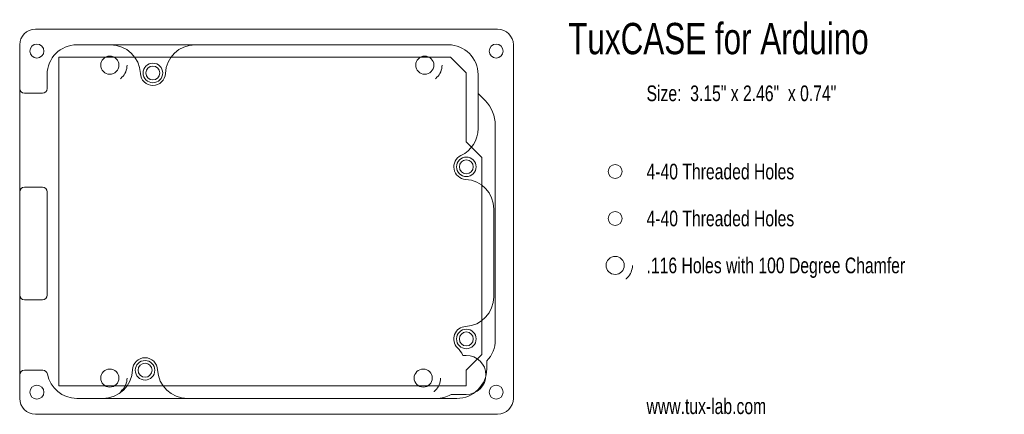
# Model space of a CAD drawing. Header units: inches. Extents: x 0 to 6.28, y 0 to 2.52.
import ezdxf

# ---------------------------------------------------------------- set-up
doc = ezdxf.new("R2010")
doc.units = ezdxf.units.IN
doc.linetypes.add('DOT', pattern=[6.35, 0, -6.35])
for name, color, linetype, lineweight in [('1_BaseProfile', 7, 'CONTINUOUS', 0), ('2_CavityProfile', 4, 'CONTINUOUS', 0), ('3_TopProfile', 1, 'CONTINUOUS', 0), ('4_MountingHoles', 3, 'CONTINUOUS', 0), ('5_ArduinoBoard', 5, 'CONTINUOUS', 0), ('6_Annotation', 7, 'CONTINUOUS', 0)]:
    doc.layers.add(name, color=color, linetype=linetype, lineweight=lineweight)
doc.styles.get("Standard").update_dxf_attribs({"font": 'txt', "width": 0.75})

msp = doc.modelspace()

# ---------------------------------------------------------------- linework, layer by layer
at = {"layer": '1_BaseProfile'}
for p, q in [((3.05, 2.46), (0.1, 2.46)), ((0, 2.36), (0, 0.1)), ((3.15, 0.1), (3.15, 2.36)), ((0.1, 0), (3.05, 0))]:
    msp.add_line(p, q, dxfattribs=at)
for centre, start, end in [((0.1, 2.36), 90, 180), ((3.05, 2.36), 0, 90), ((0.1, 0.1), 180, 270), ((3.05, 0.1), 270, 0)]:
    msp.add_arc(centre, 0.1, start, end, dxfattribs=at)
at = {"layer": '2_CavityProfile', "color": 4}
for p, q in [((3.05, 2.46), (0.1, 2.46)), ((0, 2.08), (0, 2.36)), ((3.15, 0.1), (3.15, 2.36)), ((0.175, 2.08), (0.175, 2.17)), ((2.925, 2.17), (2.925, 1.8243)), ((0.03, 2.05), (0.145, 2.05)), ((0.03, 1.45), (0.145, 1.45)), ((0, 0.76), (0, 1.42)), ((0.175, 0.76), (0.175, 1.42)), ((0.03, 0.73), (0.145, 0.73)), ((0.03, 0.28), (0.1484, 0.28)), ((0, 0.25), (0, 0.1)), ((0.1, 0), (3.05, 0))]:
    msp.add_line(p, q, dxfattribs=at)
at = {"layer": '2_CavityProfile'}
for p, q in [((0.365, 2.36), (0.5802, 2.36)), ((1.1198, 2.36), (2.735, 2.36)), ((3.025, 0.7496), (3.025, 1.31)), ((2.8281, 0.375), (2.85, 0.375)), ((0.3647, 0.1), (0.5302, 0.1)), ((1.0698, 0.1), (2.6582, 0.1)), ((2.7524, 0.125), (2.85, 0.125))]:
    msp.add_line(p, q, dxfattribs=at)
for centre in [(0.85, 2.18), (2.85, 1.58), (2.85, 0.48), (0.8, 0.28)]:
    msp.add_circle(centre, 0.0445, dxfattribs=at)
at = {"layer": '2_CavityProfile', "color": 4}
for centre, radius, start, end in [((0.1, 2.36), 0.1, 90, 180), ((3.05, 2.36), 0.1, 0, 90), ((0.365, 2.17), 0.19, 90, 180), ((2.735, 2.17), 0.19, 0, 90), ((0.03, 2.08), 0.03, 180, 270), ((0.145, 2.08), 0.03, 270, 0), ((0.03, 1.42), 0.03, 90, 180), ((0.145, 1.42), 0.03, 0, 90), ((0.03, 0.76), 0.03, 180, 270), ((0.145, 0.76), 0.03, 270, 0), ((0.03, 0.25), 0.03, 90, 180), ((0.1484, 0.25), 0.03, 10.47568, 90), ((0.3647, 0.29), 0.19, 190.47568, 270), ((0.1, 0.1), 0.1, 180, 270), ((3.05, 0.1), 0.1, 270, 0)]:
    msp.add_arc(centre, radius, start, end, dxfattribs=at)
at = {"layer": '2_CavityProfile'}
for centre, radius, start, end in [((0.5802, 2.17), 0.19, 2.12255, 90), ((1.1198, 2.17), 0.19, 90, 177.87745), ((0.85, 2.18), 0.08, 182.12255, 357.87745), ((2.735, 1.8243), 0.19, 295.20929, 0), ((2.85, 1.58), 0.08, 115.20929, 266.81526), ((2.835, 1.3104), 0.19, 359.8744, 86.81526), ((2.835, 0.7496), 0.19, 273.18474, 0), ((2.85, 0.48), 0.08, 93.18474, 224.72491), ((2.6582, 0.29), 0.19, 26.57497, 44.72491), ((0.8, 0.28), 0.08, 2.12255, 177.87745), ((2.85, 0.25), 0.125, 270, 90), ((0.5302, 0.29), 0.19, 270, 357.87745), ((1.0698, 0.29), 0.19, 182.12255, 270), ((2.6582, 0.29), 0.19, 270, 299.72433)]:
    msp.add_arc(centre, radius, start, end, dxfattribs=at)
at = {"layer": '3_TopProfile', "color": 1}
for p, q in [((3.05, 2.46), (0.1, 2.46)), ((3.15, 0.1), (3.15, 2.36)), ((0, 0.25), (0, 0.1)), ((0.1, 0), (3.05, 0))]:
    msp.add_line(p, q, dxfattribs=at)
at = {"layer": '3_TopProfile'}
for p, q in [((0, 2.08), (0, 2.36)), ((2.735, 2.36), (0.365, 2.36)), ((0.175, 2.08), (0.175, 2.17)), ((2.925, 2.17), (2.925, 2.0483)), ((0.03, 2.05), (0.145, 2.05)), ((2.925, 2.0483), (2.9694, 2.0039)), ((3.035, 0.4737), (3.035, 1.8455)), ((0.03, 1.45), (0.145, 1.45)), ((0, 0.76), (0, 1.42)), ((0.175, 0.76), (0.175, 1.42)), ((0.03, 0.73), (0.145, 0.73)), ((2.98, 0.29), (2.98, 0.34)), ((0.03, 0.28), (0.1484, 0.28)), ((0.3647, 0.1), (2.79, 0.1))]:
    msp.add_line(p, q, dxfattribs=at)
for centre in [(0.11, 2.32), (3.04, 2.32), (0.11, 0.14), (3.04, 0.14)]:
    msp.add_circle(centre, 0.0445, dxfattribs=at)
at = {"layer": '3_TopProfile', "color": 1}
for centre, start, end in [((0.1, 2.36), 90, 180), ((3.05, 2.36), 0, 90), ((3.05, 0.1), 270, 0)]:
    msp.add_arc(centre, 0.1, start, end, dxfattribs=at)
at = {"layer": '3_TopProfile'}
for centre, radius, start, end in [((0.365, 2.17), 0.19, 90, 180), ((2.735, 2.17), 0.19, 0, 90), ((0.03, 2.08), 0.03, 180, 270), ((0.145, 2.08), 0.03, 270, 0), ((2.8109, 1.8455), 0.2241, 0, 45.0099), ((0.03, 1.42), 0.03, 90, 180), ((0.145, 1.42), 0.03, 0, 90), ((0.03, 0.76), 0.03, 180, 270), ((0.145, 0.76), 0.03, 270, 0), ((2.845, 0.4737), 0.19, 315.27775, 0), ((0.03, 0.25), 0.03, 90, 180), ((0.1484, 0.25), 0.03, 10.47568, 90), ((0.3647, 0.29), 0.19, 190.47568, 270), ((2.79, 0.29), 0.19, 270, 0), ((0.1, 0.1), 0.1, 180, 270)]:
    msp.add_arc(centre, radius, start, end, dxfattribs=at)
at = {"layer": '4_MountingHoles', "linetype": 'DOT'}
for centre in [(0.575, 2.23), (2.585, 2.23), (0.575, 0.23), (2.575, 0.23)]:
    msp.add_circle(centre, 0.11, dxfattribs=at)
at = {"layer": '4_MountingHoles'}
for centre in [(0.575, 2.23), (2.585, 2.23), (0.575, 0.23), (2.575, 0.23)]:
    msp.add_circle(centre, 0.058, dxfattribs=at)
at = {"layer": '5_ArduinoBoard'}
for p, q in [((2.75, 2.28), (0.25, 2.28)), ((0.25, 2.28), (0.25, 0.18)), ((2.75, 2.28), (2.85, 2.18)), ((2.85, 2.18), (2.85, 1.74)), ((2.85, 1.74), (2.95, 1.64)), ((2.95, 1.64), (2.95, 0.38)), ((2.85, 0.28), (2.95, 0.38)), ((2.85, 0.18), (2.85, 0.28)), ((2.85, 0.28), (2.85, 0.28)), ((0.25, 0.18), (2.85, 0.18))]:
    msp.add_line(p, q, dxfattribs=at)
for centre in [(0.85, 2.18), (2.85, 1.58), (2.85, 0.48), (0.8, 0.28)]:
    msp.add_circle(centre, 0.0625, dxfattribs=at)
at = {"layer": '6_Annotation', "color": 1}
msp.add_circle((3.8, 1.55), 0.0445, dxfattribs=at)
at = {"layer": '6_Annotation', "color": 4}
msp.add_circle((3.8, 1.25), 0.0445, dxfattribs=at)
at = {"layer": '6_Annotation', "color": 3, "linetype": 'DOT'}
msp.add_circle((3.8, 0.95), 0.11, dxfattribs=at)
at = {"layer": '6_Annotation', "color": 3}
msp.add_circle((3.8, 0.95), 0.058, dxfattribs=at)

# ---------------------------------------------------------------- texts
at = {"layer": '6_Annotation', "insert": (3.5, 2.5), "char_height": 0.2, "width": 100, "attachment_point": 1}
msp.add_mtext('TuxCASE for Arduino', dxfattribs=at)
at = {"layer": '6_Annotation', "color": 7, "char_height": 0.1, "width": 100, "attachment_point": 1}
for s, insert in [('Size:  3.15" x 2.46"  x 0.74"', (4, 2.1)), ('www.tux-lab.com', (4, 0.1))]:
    msp.add_mtext(s, dxfattribs=dict(at, insert=insert))
at = {"layer": '6_Annotation', "color": 1, "insert": (4, 1.6), "char_height": 0.1, "width": 100, "attachment_point": 1}
msp.add_mtext('4-40 Threaded Holes', dxfattribs=at)
at = {"layer": '6_Annotation', "color": 4, "insert": (4, 1.3), "char_height": 0.1, "width": 100, "attachment_point": 1}
msp.add_mtext('4-40 Threaded Holes', dxfattribs=at)
at = {"layer": '6_Annotation', "color": 3, "insert": (4, 1), "char_height": 0.1, "width": 100, "attachment_point": 1}
msp.add_mtext('.116 Holes with 100 Degree Chamfer', dxfattribs=at)

doc.saveas('drawing.dxf')
